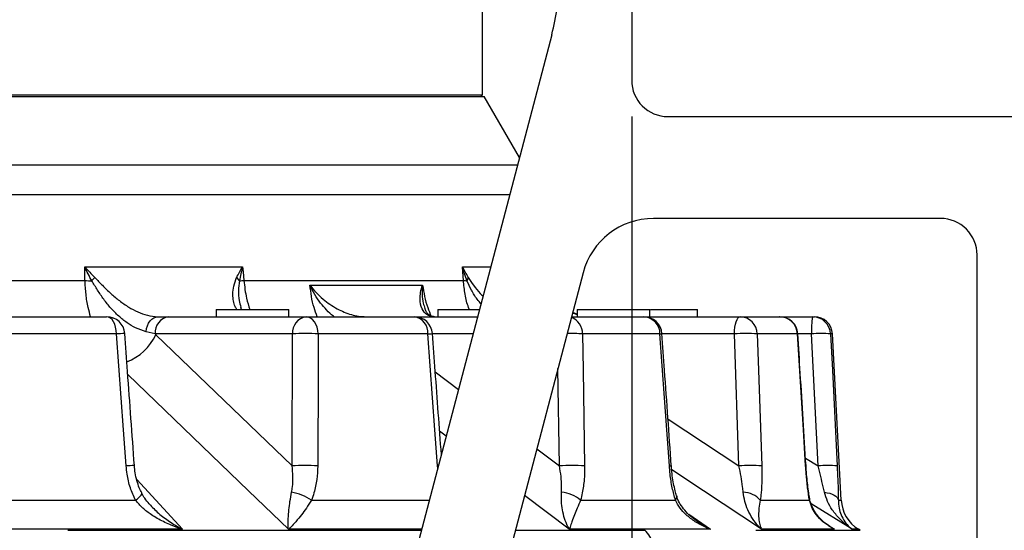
# Model space of a CAD drawing. Extents: x 0 to 4205, y 0 to 2970.
# Tile 64 of 67: x 2905 to 3175, y 2331 to 2471. Entities that reach past the tile are written whole.
import ezdxf

# ---------------------------------------------------------------- set-up
doc = ezdxf.new("R2010")
doc.units = 0
doc.header["$LTSCALE"] = 5
doc.layers.get('0').update_dxf_attribs({"linetype": 'CONTINUOUS'})
doc.styles.add('SLDTEXTSTYLE0', font='TXT', dxfattribs={"width": 0.605})
doc.dimstyles.new('SLDDIMSTYLE0', dxfattribs={"dimtxt": 25, "dimasz": 25, "dimexe": 0, "dimexo": 0.0625, "dimgap": 6.25, "dimtad": 1, "dimdec": 1, "dimrnd": 1e-09, "dimzin": 12, "dimtxsty": 'SLDTEXTSTYLE0', "dimsah": 1, "dimcen": 0.09, "dimazin": 3, "dimtfac": 1, "dimtofl": 0, "dimtmove": 0, "dimatfit": 3, "dimtolj": 1, "dimtzin": 12})

# ---------------------------------------------------------------- blocks, each defined once
blk = doc.blocks.new('_D_12')
at = {"color": 7, "linetype": 'CONTINUOUS'}
for p, q in [((2322.96, 2444.68), (2322.96, 2061.12)), ((3072.96, 2444.68), (3072.96, 2061.12)), ((2322.96, 2068.62), (3072.96, 2068.62))]:
    blk.add_line(p, q, dxfattribs=at)
for points in [[(2322.96, 2068.62), (2347.96, 2064.87), (2347.96, 2072.37)], [(3072.96, 2068.62), (3047.96, 2072.37), (3047.96, 2064.87)]]:
    blk.add_solid(points, dxfattribs=at)
at = {"color": 7, "linetype": 'CONTINUOUS', "insert": (2669.31, 2100.85), "char_height": 25, "attachment_point": 1, "style": 'SLDTEXTSTYLE0'}
blk.add_mtext('750', dxfattribs=at)
blk = doc.blocks.new('_D_13')
at = {"color": 7, "linetype": 'CONTINUOUS'}
for p, q in [((2062.96, 2444.68), (2062.96, 1960.96)), ((3332.96, 2444.68), (3332.96, 1960.96)), ((2062.96, 1968.46), (3332.96, 1968.46))]:
    blk.add_line(p, q, dxfattribs=at)
for points in [[(2062.96, 1968.46), (2087.96, 1964.71), (2087.96, 1972.21)], [(3332.96, 1968.46), (3307.96, 1972.21), (3307.96, 1964.71)]]:
    blk.add_solid(points, dxfattribs=at)
at = {"color": 7, "linetype": 'CONTINUOUS', "insert": (2659.76, 2000.69), "char_height": 25, "attachment_point": 1, "style": 'SLDTEXTSTYLE0'}
blk.add_mtext('1270', dxfattribs=at)
blk = doc.blocks.new('_D_14')
at = {"color": 7, "linetype": 'CONTINUOUS'}
for p, q in [((3332.96, 2444.68), (3542.45, 2444.68)), ((3534.95, 2194.68), (3534.95, 2444.68)), ((3087.68, 2194.68), (3542.45, 2194.68))]:
    blk.add_line(p, q, dxfattribs=at)
for points in [[(3534.95, 2444.68), (3531.2, 2419.68), (3538.7, 2419.68)], [(3534.95, 2194.68), (3538.7, 2219.68), (3531.2, 2219.68)]]:
    blk.add_solid(points, dxfattribs=at)
at = {"color": 7, "linetype": 'CONTINUOUS', "insert": (3502.72, 2291.04), "char_height": 25, "attachment_point": 1, "rotation": 90, "style": 'SLDTEXTSTYLE0'}
blk.add_mtext('250', dxfattribs=at)

msp = doc.modelspace()

# ---------------------------------------------------------------- linework, layer by layer
at = {"color": 7, "linetype": 'CONTINUOUS'}
for p, q in [((3072.96, 2574.68), (3072.96, 2454.68)), ((3031.96, 2450.68), (3031.96, 2495.02)), ((3050.98, 2467.18), (3003.61, 2287.19)), ((2525.46, 2450.68), (3031.96, 2450.68)), ((2525.46, 2450.18), (3032.42, 2450.18)), ((3031.46, 2450.18), (3031.96, 2450.68)), ((3042.1, 2433.42), (3032.42, 2450.18)), ((3082.96, 2444.68), (3322.96, 2444.68)), ((3157.96, 2416.68), (3078.96, 2416.68)), ((3167.96, 2292.68), (3167.96, 2406.68)), ((3059.62, 2401.77), (3038.18, 2320.32)), ((2958.69, 2391.68), (2958.69, 2389.68)), ((2958.69, 2391.68), (2978.69, 2391.68)), ((2965.66, 2391.68), (2965.48, 2392.26)), ((2978.69, 2389.68), (2978.69, 2391.68)), ((3019.63, 2391.68), (3019.63, 2389.68)), ((3019.63, 2391.68), (3031.11, 2391.68)), ((3057.97, 2391.68), (3057.97, 2389.68)), ((3057.97, 2391.68), (3077.97, 2391.68)), ((3077.97, 2389.68), (3077.97, 2391.68)), ((3078.11, 2391.68), (3091.1, 2391.68)), ((3091.1, 2389.68), (3091.1, 2391.68)), ((2892.09, 2389.68), (2928.55, 2389.68)), ((2942.63, 2389.68), (2945.57, 2389.68)), ((2945.57, 2389.68), (2983.4, 2389.68)), ((2983.4, 2389.68), (3013.17, 2389.68)), ((3013.17, 2389.68), (3030.59, 2389.68)), ((3056.44, 2389.68), (3076.31, 2389.68)), ((3056.71, 2390.71), (3057.97, 2390.29)), ((3076.31, 2389.68), (3102.77, 2389.68)), ((3102.77, 2389.68), (3113.67, 2389.68)), ((3113.67, 2389.68), (3122.69, 2389.68)), ((3122.69, 2389.68), (3123.21, 2389.68)), ((3130.6, 2339.26), (3128.2, 2384.95)), ((3135.77, 2331), (3135.31, 2331.28))]:
    msp.add_line(p, q, dxfattribs=at)
at = {"color": 8, "linetype": 'CONTINUOUS'}
for p, q in [((2525.46, 2431.45), (3041.58, 2431.45)), ((3039.4, 2423.19), (2525.46, 2423.19)), ((2922.51, 2403.38), (2965.93, 2403.38)), ((3026.41, 2403.38), (3034.19, 2403.38)), ((2899.01, 2399.65), (2922.58, 2399.65)), ((2966.29, 2399.65), (3026.66, 2399.65)), ((2984.47, 2398.39), (3015.43, 2398.39)), ((2931.26, 2384.95), (2894.37, 2384.95)), ((2941.86, 2384.95), (2939.38, 2385.57)), ((2941.86, 2384.95), (2942.07, 2384.74)), ((2979.69, 2384.95), (2941.86, 2384.95)), ((2942.07, 2384.74), (2979.55, 2348.68)), ((2979.55, 2348.68), (2979.69, 2384.95)), ((3016.87, 2384.95), (2986.76, 2384.95)), ((3029.34, 2384.95), (3018.16, 2384.95)), ((3080.75, 2384.95), (3059.46, 2384.95)), ((3101.23, 2384.95), (3081.3, 2384.95)), ((3102.45, 2348.68), (3101.23, 2384.95)), ((3118.55, 2384.95), (3107.52, 2384.95)), ((3122.43, 2384.95), (3118.66, 2384.95)), ((3124.23, 2348.68), (3122.43, 2384.95)), ((3128.2, 2384.95), (3127.68, 2384.95)), ((3053.1, 2348.68), (3052.69, 2375.43)), ((3018.94, 2374.5), (3025.32, 2369.67)), ((3082.96, 2361.53), (3102.45, 2348.68)), ((3021.95, 2356.88), (3020.14, 2358.24)), ((3046.88, 2353.38), (3053.1, 2348.68)), ((3120.78, 2350.82), (3124.23, 2348.68)), ((3019.57, 2348.68), (3019.8, 2348.7)), ((3019.64, 2348.08), (3019.57, 2348.68)), ((2936.82, 2344.93), (2949.4, 2331.28)), ((3055.81, 2331.28), (3043.52, 2340.58)), ((2891.29, 2339.26), (2936.48, 2339.26)), ((2984.88, 2339.26), (3017.32, 2339.26)), ((3058.91, 2339.26), (3085, 2339.26)), ((3108.34, 2339.26), (3121.85, 2339.26)), ((3133.59, 2331.28), (3122.31, 2338.3)), ((3129.81, 2339.26), (3130.6, 2339.26)), ((3088.64, 2335.39), (3094.64, 2331.28)), ((3127.1, 2332.35), (3128.79, 2331.28)), ((2949.4, 2331.28), (2882.15, 2331.28)), ((2917.85, 2331), (3015.15, 2331)), ((3015.22, 2331.28), (2978.54, 2331.28)), ((3041, 2331), (3076.54, 2331)), ((3094.64, 2331.28), (3055.81, 2331.28)), ((3107.12, 2331), (3135.77, 2331)), ((3128.79, 2331.28), (3108.69, 2331.28)), ((3135.31, 2331.28), (3133.59, 2331.28))]:
    msp.add_line(p, q, dxfattribs=at)
at = {"color": 8, "linetype": 'CONTINUOUS', "flags": 128}
for points in [[(2922.58, 2399.65), (2922.54, 2402.01), (2922.51, 2403.38)], [(2965.93, 2403.38), (2966.06, 2402.01), (2966.29, 2399.65)], [(3026.66, 2399.65), (3026.5, 2402.01), (3026.41, 2403.38)], [(2931.26, 2384.95), (2931.19, 2385.88), (2931.02, 2386.78), (2930.76, 2387.6), (2930.42, 2388.31), (2930.02, 2388.9), (2929.56, 2389.33), (2929.06, 2389.59), (2928.55, 2389.68)], [(2939.38, 2385.57), (2939.53, 2386.41), (2939.77, 2387.2), (2940.1, 2387.91), (2940.51, 2388.52), (2940.98, 2389.02), (2941.5, 2389.38), (2942.06, 2389.61), (2942.63, 2389.68)], [(2986.76, 2384.95), (2986.66, 2385.88), (2986.45, 2386.78), (2986.13, 2387.6), (2985.71, 2388.31), (2985.21, 2388.9), (2984.65, 2389.33), (2984.04, 2389.59), (2983.4, 2389.68)], [(3101.23, 2384.95), (3101.27, 2385.88), (3101.37, 2386.78), (3101.51, 2387.6), (3101.71, 2388.31), (3101.94, 2388.9), (3102.2, 2389.33), (3102.48, 2389.59), (3102.77, 2389.68)], [(2933.91, 2348.68), (2933.18, 2358.65), (2931.26, 2384.95)], [(2986.76, 2384.95), (2986.71, 2374.97), (2986.6, 2348.68)], [(3019.57, 2348.68), (3018.83, 2358.65), (3016.87, 2384.95)], [(3059.46, 2384.95), (3059.61, 2374.97), (3060, 2348.68)], [(3083.32, 2348.68), (3082.62, 2358.65), (3080.75, 2384.95)], [(3107.52, 2384.95), (3107.86, 2374.97), (3108.74, 2348.68)], [(3118.55, 2384.95), (3118.66, 2384.99), (3118.66, 2384.99)], [(3120.81, 2348.68), (3120.19, 2358.65), (3118.55, 2384.95)], [(3127.68, 2384.95), (3128.17, 2374.97), (3129.48, 2348.68)], [(2978.54, 2331.28), (2967.58, 2341.83), (2934.36, 2373.79)], [(3120.81, 2348.68), (3120.91, 2348.72), (3120.91, 2348.73)], [(3108.69, 2331.28), (3092.71, 2341.83), (3083.97, 2347.59)], [(2936.48, 2339.26), (2937, 2339.64), (2937.44, 2340.01), (2937.79, 2340.36), (2938.04, 2340.67), (2938.18, 2340.94), (2938.21, 2341.16), (2938.18, 2341.27)], [(3125.99, 2341.44), (3126.74, 2341.33), (3127.44, 2341.16), (3128.07, 2340.94), (3128.63, 2340.67), (3129.09, 2340.36), (3129.45, 2340.01), (3129.69, 2339.64), (3129.81, 2339.26)], [(3121.85, 2339.26), (3121.9, 2339.64), (3121.89, 2339.83)]]:
    msp.add_lwpolyline(points, dxfattribs=at)
at = {"color": 7, "linetype": 'CONTINUOUS', "flags": 128}
msp.add_lwpolyline([(3058.11, 2390.35), (3057.66, 2390.49), (3056.74, 2390.84)], dxfattribs=at)
at = {"color": 7, "linetype": 'CONTINUOUS'}
for centre, radius, start, end in [((2992.96, 2482.45), 60, 345.2565, 0.0002), ((3082.96, 2454.68), 10, 180.0005, 269.9995), ((3078.96, 2396.68), 20, 89.9993, 165.2571), ((3157.96, 2406.68), 10, 359.9994, 90.0006), ((2928.55, 2384.68), 5, 4.1505, 90.0004), ((3013.17, 2384.68), 5, 4.2379, 90.0006), ((3076.31, 2384.68), 5, 4.0405, 89.9998), ((3113.67, 2384.68), 5, 3.5657, 89.9991), ((3123.21, 2384.68), 5, 3.0005, 89.9993), ((3140.59, 2339.78), 10, 183.0004, 238.1933)]:
    msp.add_arc(centre, radius, start, end, dxfattribs=at)
at = {"color": 8, "linetype": 'CONTINUOUS'}
for centre, radius, start, end in [((2926.25, 2458.4), 58.87, 266.4306, 268.2364), ((2915.21, 2408.87), 13.11, 314.731, 320.1985), ((2961.29, 2397.16), 4.48, 32.4395, 47.9055), ((2959.42, 2488.13), 88.75, 273.6557, 274.4446), ((3028.17, 2411.37), 11.82, 262.6218, 267.4677), ((3025.11, 2401.03), 2.94, 329.9382, 349.2099), ((2946.27, 2385.31), 4.43, 99.1045, 184.7659), ((2984.1, 2385.31), 4.43, 99.1048, 184.7656), ((3012.47, 2385.32), 4.42, 355.1797, 80.8073), ((3054.53, 2384.94), 4.93, 0.0772, 67.8224), ((3076.04, 2384.98), 4.71, 359.6199, 86.6887), ((3102.65, 2384.82), 4.87, 1.5271, 88.6517), ((3113.61, 2384.75), 4.94, 2.3128, 89.3873), ((3144.84, 2386.09), 22.44, 170.7741, 182.9128), ((3122.69, 2384.69), 5, 2.9626, 89.9672), ((2933.39, 2362.48), 22.57, 89.6208, 95.4162), ((2928.98, 2390.75), 14.4, 290.8068, 335.3351), ((2983.22, 2329.2), 55.86, 86.3754, 93.6246), ((3013.82, 2429.08), 44.24, 273.9632, 275.6336), ((3056.3, 2340.68), 44.38, 85.9171, 91.3922), ((3080.76, 2386.58), 1.64, 269.7264, 289.1464), ((3104.37, 2342.32), 42.74, 85.7763, 94.2237), ((3125.05, 2357.82), 27.25, 84.4739, 95.5261), ((2936.03, 2326.25), 22.52, 89.6417, 95.4007), ((2983.08, 2292.78), 56.01, 86.3936, 93.6064), ((3056.55, 2295.36), 53.43, 86.2965, 93.7035), ((3083.34, 2350.2), 1.53, 269.3087, 289.7909), ((3105.59, 2305.8), 43, 85.8057, 94.1943), ((3126.85, 2321.31), 27.5, 84.5246, 95.4754), ((2977.67, 2329.16), 12.41, 54.507, 81.9279), ((3052.86, 2332.1), 9.38, 49.7891, 85.1436), ((3084.03, 2340.16), 1.32, 317.3319, 13.2026), ((3103.5, 2334.99), 6.46, 41.4399, 88.7495), ((3073.43, 2326.9), 5.15, 3.1935, 52.8244)]:
    msp.add_arc(centre, radius, start, end, dxfattribs=at)
for points, knots in [([(2922.51, 2403.38), (2922.51, 2403.37), (2923.4, 2402.37), (2924.34, 2401.43), (2925.28, 2400.48)], [0, 0, 0, 0, 0.005545, 1, 1, 1, 1]), ([(2924.43, 2399.56), (2923.77, 2400.81), (2923.11, 2402.07), (2922.51, 2403.37), (2922.51, 2403.38)], [0, 0, 0, 0, 0.993549, 1, 1, 1, 1]), ([(2964.3, 2400.48), (2964.81, 2401.46), (2965.33, 2402.44), (2965.93, 2403.37), (2965.93, 2403.38)], [0, 0, 0, 0, 0.994097, 1, 1, 1, 1]), ([(2965.93, 2403.38), (2965.93, 2403.37), (2965.59, 2402.11), (2965.33, 2400.83), (2965.08, 2399.56)], [0, 0, 0, 0, 0.006635, 1, 1, 1, 1]), ([(3027.65, 2399.56), (3027.2, 2400.81), (3026.75, 2402.07), (3026.41, 2403.37), (3026.41, 2403.38)], [0, 0, 0, 0, 0.993548, 1, 1, 1, 1]), ([(3026.41, 2403.38), (3026.41, 2403.37), (3026.87, 2402.37), (3027.43, 2401.42), (3028, 2400.48)], [0, 0, 0, 0, 0.005518, 1, 1, 1, 1]), ([(2924.15, 2389.68), (2923.9, 2390.52), (2923.31, 2392.53), (2922.81, 2395.88), (2922.66, 2398.38), (2922.58, 2399.65)], [0, 0, 0, 0, 0.2574, 0.622424, 1, 1, 1, 1]), ([(2939.38, 2385.57), (2938.41, 2385.88), (2936.56, 2386.47), (2934.07, 2388.02), (2931.79, 2389.85), (2929.67, 2392.03), (2927.73, 2394.42), (2926.04, 2396.98), (2924.97, 2398.7), (2924.43, 2399.56)], [0, 0, 0, 0, 0.144699, 0.276256, 0.41647, 0.561182, 0.710374, 0.855479, 1, 1, 1, 1]), ([(2925.28, 2400.48), (2925.99, 2399.76), (2927.44, 2398.27), (2929.64, 2396.08), (2932.04, 2394.06), (2934.51, 2392.33), (2937.09, 2390.97), (2939.77, 2389.94), (2941.66, 2389.77), (2942.63, 2389.68)], [0, 0, 0, 0, 0.144959, 0.297407, 0.444455, 0.593151, 0.7286, 0.861498, 1, 1, 1, 1]), ([(2964.38, 2391.68), (2964.21, 2391.94), (2963.74, 2392.64), (2963.36, 2394.07), (2963.2, 2395.98), (2963.42, 2398.2), (2964, 2399.7), (2964.3, 2400.48)], [0, 0, 0, 0, 0.099188, 0.276876, 0.474832, 0.727004, 1, 1, 1, 1]), ([(2965.08, 2399.56), (2964.95, 2398.66), (2964.7, 2396.86), (2964.89, 2394.38), (2965.3, 2392.89), (2965.48, 2392.26)], [0, 0, 0, 0, 0.369306, 0.736639, 1, 1, 1, 1]), ([(2966.29, 2399.65), (2966.48, 2398), (2966.78, 2395.29), (2967.59, 2392.7), (2967.91, 2391.68)], [0, 0, 0, 0, 0.609367, 1, 1, 1, 1]), ([(3028.32, 2391.68), (3028.25, 2391.85), (3027.68, 2393.18), (3027.09, 2395.86), (3026.8, 2398.38), (3026.66, 2399.65)], [0, 0, 0, 0, 0.0678836, 0.5292216, 1, 1, 1, 1]), ([(3031.51, 2393.2), (3031.16, 2393.61), (3030.16, 2394.79), (3028.88, 2396.94), (3028.06, 2398.7), (3027.65, 2399.56)], [0, 0, 0, 0, 0.220279, 0.617323, 1, 1, 1, 1]), ([(3028, 2400.48), (3028.48, 2399.75), (3029.48, 2398.22), (3030.85, 2396.49), (3031.82, 2395.6), (3032.08, 2395.36)], [0, 0, 0, 0, 0.398564, 0.838056, 1, 1, 1, 1]), ([(2986.49, 2389.68), (2986.17, 2390.52), (2985.08, 2393.31), (2984.72, 2396.3), (2984.47, 2398.39)], [0, 0, 0, 0, 0.297507, 1, 1, 1, 1]), ([(2991.16, 2389.68), (2991.07, 2389.74), (2990.28, 2390.23), (2989.04, 2391.53), (2987.28, 2393.47), (2985.73, 2395.77), (2984.85, 2397.49), (2984.47, 2398.39), (2984.47, 2398.39)], [0, 0, 0, 0, 0.026631, 0.252878, 0.477873, 0.737291, 0.997736, 1, 1, 1, 1]), ([(2984.47, 2398.39), (2984.47, 2398.39), (2985, 2397.68), (2986.14, 2396.31), (2988.56, 2394.02), (2991.76, 2391.81), (2995.15, 2390.41), (2997.84, 2389.78), (2999.2, 2389.72), (2999.89, 2389.68)], [0, 0, 0, 0, 0.0015634, 0.1446935, 0.2905442, 0.5486224, 0.7772363, 0.8871394, 1, 1, 1, 1]), ([(3018.71, 2389.68), (3018.33, 2389.71), (3017.61, 2389.77), (3016.3, 2390.38), (3015.04, 2391.99), (3014.67, 2394.24), (3014.86, 2396.45), (3015.2, 2397.73), (3015.43, 2398.39), (3015.43, 2398.39)], [0, 0, 0, 0, 0.103073, 0.198857, 0.388454, 0.638225, 0.807333, 0.997767, 1, 1, 1, 1]), ([(3015.43, 2398.39), (3015.43, 2398.39), (3015.33, 2397.52), (3015.27, 2395.85), (3015.51, 2393.68), (3015.93, 2392.44), (3016.09, 2391.96)], [0, 0, 0, 0, 0.0035689, 0.3991943, 0.7671886, 1, 1, 1, 1]), ([(3015.43, 2398.39), (3015.78, 2396.29), (3016.27, 2393.34), (3017.49, 2390.62), (3017.84, 2389.84)], [0, 0, 0, 0, 0.7134069, 1, 1, 1, 1]), ([(2936.48, 2339.26), (2935.97, 2340.39), (2934.93, 2342.7), (2934.19, 2345.91), (2933.98, 2347.94), (2933.91, 2348.68)], [0, 0, 0, 0, 0.377127, 0.773466, 1, 1, 1, 1]), ([(2979.42, 2341.44), (2979.5, 2341.96), (2979.75, 2343.38), (2979.84, 2345.81), (2979.65, 2347.7), (2979.55, 2348.68)], [0, 0, 0, 0, 0.215037, 0.596529, 1, 1, 1, 1]), ([(2986.6, 2348.68), (2986.55, 2347.43), (2986.44, 2344.93), (2985.79, 2341.77), (2985.12, 2339.92), (2984.88, 2339.26)], [0, 0, 0, 0, 0.387869, 0.779428, 1, 1, 1, 1]), ([(3053.65, 2341.44), (3053.67, 2341.96), (3053.72, 2343.39), (3053.57, 2345.82), (3053.26, 2347.71), (3053.1, 2348.68)], [0, 0, 0, 0, 0.212361, 0.593801, 1, 1, 1, 1]), ([(3060, 2348.68), (3059.99, 2347.44), (3059.96, 2344.95), (3059.54, 2341.8), (3059.08, 2339.93), (3058.91, 2339.26)], [0, 0, 0, 0, 0.3917934, 0.7831556, 1, 1, 1, 1]), ([(3085, 2339.26), (3084.69, 2340.4), (3084.04, 2342.77), (3083.56, 2345.93), (3083.38, 2347.94), (3083.32, 2348.68)], [0, 0, 0, 0, 0.368425, 0.768442, 1, 1, 1, 1]), ([(3103.64, 2341.44), (3103.59, 2341.96), (3103.45, 2343.4), (3103.06, 2345.82), (3102.66, 2347.71), (3102.45, 2348.68)], [0, 0, 0, 0, 0.211585, 0.593434, 1, 1, 1, 1]), ([(3108.74, 2348.68), (3108.76, 2347.44), (3108.8, 2344.96), (3108.65, 2341.82), (3108.42, 2339.93), (3108.34, 2339.26)], [0, 0, 0, 0, 0.394635, 0.785973, 1, 1, 1, 1]), ([(3121.85, 2339.26), (3121.67, 2340.4), (3121.31, 2342.79), (3121, 2345.94), (3120.86, 2347.94), (3120.81, 2348.68)], [0, 0, 0, 0, 0.364846, 0.766302, 1, 1, 1, 1]), ([(3125.99, 2341.44), (3125.87, 2341.96), (3125.54, 2343.4), (3124.95, 2345.81), (3124.47, 2347.7), (3124.23, 2348.68)], [0, 0, 0, 0, 0.212863, 0.595429, 1, 1, 1, 1]), ([(3129.48, 2348.68), (3129.53, 2347.44), (3129.65, 2344.97), (3129.76, 2341.83), (3129.8, 2339.93), (3129.81, 2339.26)], [0, 0, 0, 0, 0.395484, 0.786951, 1, 1, 1, 1]), ([(2978.54, 2331.28), (2978.54, 2331.29), (2978.52, 2331.57), (2978.47, 2332.54), (2978.49, 2334.33), (2978.66, 2336.59), (2978.96, 2339.01), (2979.26, 2340.6), (2979.42, 2341.44)], [0, 0, 0, 0, 0.0010644, 0.0829081, 0.2854211, 0.5260842, 0.7482036, 1, 1, 1, 1]), ([(3055.81, 2331.28), (3055.81, 2331.29), (3055.64, 2331.56), (3055.14, 2332.5), (3054.43, 2334.28), (3053.89, 2336.56), (3053.59, 2338.99), (3053.63, 2340.6), (3053.65, 2341.44)], [0, 0, 0, 0, 0.001203, 0.09162, 0.30361, 0.543589, 0.759162, 1, 1, 1, 1]), ([(3108.69, 2331.28), (3108.69, 2331.29), (3108.4, 2331.56), (3107.5, 2332.46), (3106.13, 2334.21), (3104.9, 2336.51), (3104, 2338.95), (3103.76, 2340.59), (3103.64, 2341.44)], [0, 0, 0, 0, 0.00138, 0.103373, 0.330264, 0.571316, 0.777702, 1, 1, 1, 1]), ([(3133.59, 2331.28), (3133.58, 2331.29), (3133.18, 2331.56), (3131.95, 2332.44), (3130.04, 2334.16), (3128.19, 2336.46), (3126.75, 2338.89), (3126.25, 2340.58), (3125.99, 2341.44)], [0, 0, 0, 0, 0.001505, 0.11169, 0.350224, 0.59331, 0.793136, 1, 1, 1, 1]), ([(2949.4, 2331.28), (2949.39, 2331.29), (2948.81, 2331.46), (2947.03, 2332.07), (2944.12, 2333.3), (2941.05, 2335.08), (2938.43, 2337.01), (2937.12, 2338.52), (2936.48, 2339.26)], [0, 0, 0, 0, 0.0015855, 0.1180024, 0.3670301, 0.6137389, 0.8087799, 1, 1, 1, 1]), ([(2940.64, 2337.89), (2941.01, 2337.47), (2942.24, 2336.11), (2944.65, 2334.16), (2947.25, 2332.44), (2948.87, 2331.56), (2949.39, 2331.29), (2949.4, 2331.28)], [0, 0, 0, 0, 0.15245, 0.498066, 0.839979, 0.997848, 1, 1, 1, 1]), ([(2984.88, 2339.26), (2984.42, 2338.54), (2983.55, 2337.18), (2982.12, 2335.21), (2980.69, 2333.45), (2979.47, 2332.14), (2978.76, 2331.47), (2978.54, 2331.29), (2978.54, 2331.28)], [0, 0, 0, 0, 0.251549, 0.473247, 0.713695, 0.916645, 0.998937, 1, 1, 1, 1]), ([(3058.91, 2339.26), (3058.6, 2338.54), (3058.03, 2337.22), (3057.24, 2335.26), (3056.57, 2333.51), (3056.1, 2332.18), (3055.87, 2331.48), (3055.81, 2331.29), (3055.81, 2331.28)], [0, 0, 0, 0, 0.2732521, 0.5041656, 0.7422534, 0.9289693, 0.9991255, 1, 1, 1, 1]), ([(3094.64, 2331.28), (3094.63, 2331.29), (3094.16, 2331.46), (3092.72, 2332.06), (3090.42, 2333.29), (3088.08, 2335.08), (3086.18, 2337.04), (3085.39, 2338.52), (3085, 2339.26)], [0, 0, 0, 0, 0.001595, 0.118181, 0.365646, 0.609906, 0.804475, 1, 1, 1, 1]), ([(3108.34, 2339.26), (3108.2, 2338.54), (3107.95, 2337.23), (3107.84, 2335.25), (3107.96, 2333.48), (3108.29, 2332.14), (3108.59, 2331.47), (3108.69, 2331.29), (3108.69, 2331.28)], [0, 0, 0, 0, 0.268608, 0.494429, 0.729456, 0.921522, 0.998997, 1, 1, 1, 1]), ([(3128.79, 2331.28), (3128.79, 2331.29), (3128.42, 2331.46), (3127.29, 2332.07), (3125.52, 2333.31), (3123.82, 2335.11), (3122.51, 2337.1), (3122.07, 2338.53), (3121.85, 2339.26)], [0, 0, 0, 0, 0.001517, 0.112839, 0.351135, 0.591869, 0.790489, 1, 1, 1, 1]), ([(3129.81, 2339.26), (3129.85, 2338.54), (3129.92, 2337.18), (3130.54, 2335.18), (3131.49, 2333.37), (3132.6, 2332.09), (3133.34, 2331.47), (3133.58, 2331.29), (3133.59, 2331.28)], [0, 0, 0, 0, 0.236701, 0.446044, 0.682195, 0.900482, 0.998674, 1, 1, 1, 1]), ([(3090.98, 2333.5), (3091.66, 2333.03), (3092.83, 2332.22), (3094.1, 2331.56), (3094.63, 2331.29), (3094.64, 2331.28)], [0, 0, 0, 0, 0.583329, 0.99437, 1, 1, 1, 1]), ([(3127.5, 2332.05), (3127.92, 2331.79), (3128.35, 2331.53), (3128.79, 2331.29), (3128.79, 2331.28)], [0, 0, 0, 0, 0.985114, 1, 1, 1, 1])]:
    msp.add_open_spline(points, degree=3, knots=knots, dxfattribs=at)
at = {"color": 7, "linetype": 'CONTINUOUS'}
for points, knots in [([(3018.68, 2389.7), (3018.62, 2389.69), (3018.38, 2389.68), (3017.94, 2389.77), (3017.37, 2390.02), (3016.84, 2390.49), (3016.38, 2391.16), (3016.18, 2391.68), (3016.07, 2391.97)], [0, 0, 0, 0, 0.04979, 0.191956, 0.352878, 0.546237, 0.754156, 1, 1, 1, 1]), ([(2936.17, 2348.78), (2935.55, 2357.39), (2934.67, 2369.48), (2933.79, 2381.57), (2933.54, 2385.05)], [0, 0, 0, 0, 0.7120764, 1, 1, 1, 1]), ([(3020.62, 2351.81), (3020.06, 2359.43), (3019.24, 2370.51), (3018.41, 2381.59), (3018.16, 2385.05)], [0, 0, 0, 0, 0.687737, 1, 1, 1, 1]), ([(3083.86, 2348.77), (3083.24, 2357.5), (3082.39, 2369.59), (3081.53, 2381.68), (3081.3, 2385.04)], [0, 0, 0, 0, 0.722357, 1, 1, 1, 1]), ([(3120.91, 2348.73), (3120.39, 2357.18), (3119.64, 2369.27), (3118.88, 2381.36), (3118.65, 2384.99)], [0, 0, 0, 0, 0.699082, 1, 1, 1, 1]), ([(2938.2, 2341.27), (2937.97, 2341.74), (2937.43, 2342.83), (2936.84, 2344.68), (2936.37, 2346.72), (2936.24, 2348.11), (2936.18, 2348.78)], [0, 0, 0, 0, 0.200103, 0.464181, 0.743503, 1, 1, 1, 1]), ([(3085.32, 2340.46), (3085.19, 2340.92), (3084.86, 2342.02), (3084.47, 2343.86), (3084.12, 2346.01), (3083.92, 2347.67), (3083.87, 2348.61), (3083.87, 2348.77)], [0, 0, 0, 0, 0.168668, 0.406771, 0.667129, 0.944756, 1, 1, 1, 1]), ([(3121.89, 2339.83), (3121.81, 2340.33), (3121.62, 2341.53), (3121.36, 2343.51), (3121.13, 2345.81), (3120.98, 2347.57), (3120.93, 2348.56), (3120.92, 2348.73)], [0, 0, 0, 0, 0.16942, 0.408015, 0.667715, 0.943599, 1, 1, 1, 1]), ([(2940.62, 2337.87), (2940.49, 2338), (2939.91, 2338.59), (2939.09, 2339.72), (2938.41, 2340.74), (2938.19, 2341.25), (2938.19, 2341.26)], [0, 0, 0, 0, 0.1308811, 0.5943803, 0.9970126, 1, 1, 1, 1]), ([(3090.96, 2333.47), (3090.34, 2333.92), (3089.11, 2334.82), (3087.56, 2336.42), (3086.35, 2338.1), (3085.61, 2339.45), (3085.4, 2340.26), (3085.35, 2340.46)], [0, 0, 0, 0, 0.251747, 0.499091, 0.72728, 0.931217, 1, 1, 1, 1]), ([(3127.51, 2332.06), (3126.97, 2332.42), (3125.86, 2333.16), (3124.43, 2334.58), (3123.27, 2336.13), (3122.47, 2337.71), (3122.03, 2338.93), (3121.94, 2339.64), (3121.92, 2339.83)], [0, 0, 0, 0, 0.195242, 0.406713, 0.609027, 0.782219, 0.94201, 1, 1, 1, 1])]:
    msp.add_open_spline(points, degree=3, knots=knots, dxfattribs=at)

# ---------------------------------------------------------------- dimensions: what is measured, and where the dimension line sits
for base, p1, p2, picture, middle in [((3332.96, 1968.46), (2062.96, 2454.68), (3332.96, 2454.68), '_D_13', (2697.96, 1968.46)), ((3072.96, 2068.62), (2322.96, 2454.68), (3072.96, 2454.68), '_D_12', (2697.96, 2068.62))]:
    dim = msp.add_linear_dim(base=base, p1=p1, p2=p2, dimstyle='SLDDIMSTYLE0', dxfattribs=at)
    dim.commit()
    dim.dimension.update_dxf_attribs({"geometry": picture, "text_midpoint": middle, "dimtype": 160})
dim = msp.add_linear_dim(base=(3534.95, 2444.68), p1=(3077.68, 2194.68), p2=(3322.96, 2444.68), angle=90, dimstyle='SLDDIMSTYLE0', dxfattribs=at)
dim.commit()
dim.dimension.update_dxf_attribs({"geometry": '_D_14', "text_midpoint": (3534.95, 2319.68), "dimtype": 160})

doc.saveas('drawing.dxf')
